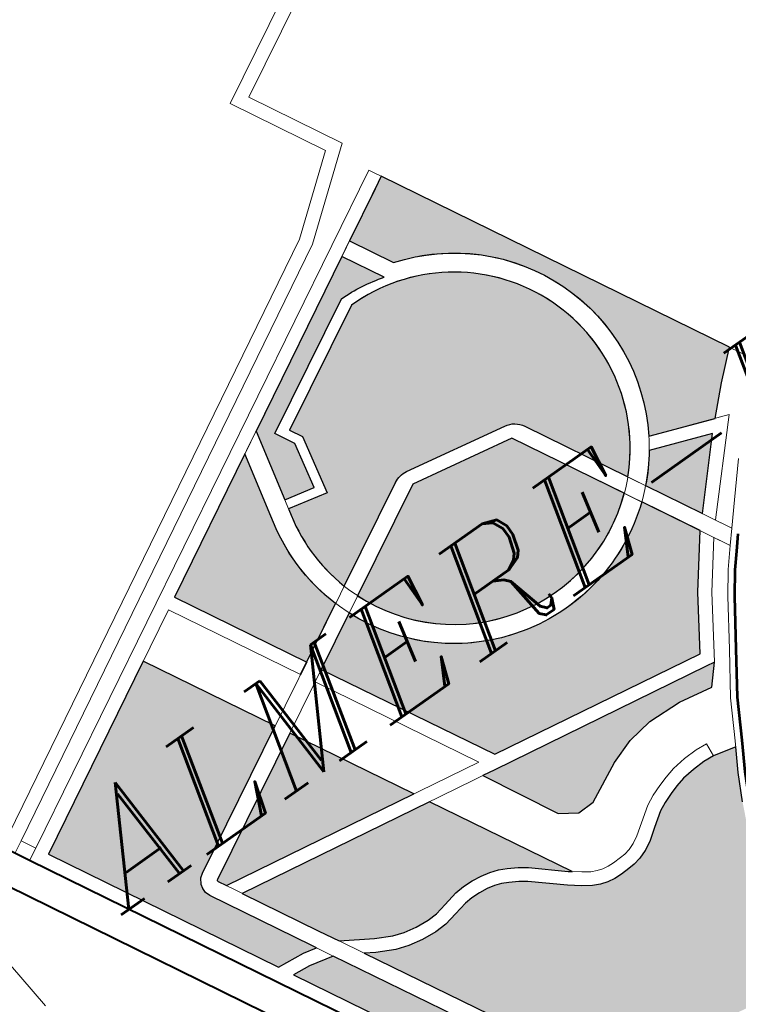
# Model space of a CAD drawing. Header units: metres. Extents: x 149090 to 149776, y 485756 to 486362.
# Tile 22 of 93: x 149567 to 149575, y 486274 to 486284. Entities that reach past the tile are written whole.
import ezdxf

# ---------------------------------------------------------------- set-up
doc = ezdxf.new("R2010")
doc.units = ezdxf.units.M
doc.header["$MEASUREMENT"] = 0
for name, color, linetype, lineweight in [('WVB-pen-brm-dik 018', 6, 'Continuous', 13), ('WVB-pen-brm-dik 050', 6, 'Continuous', 53), ('WVB-pen-dik 035', 1, 'Continuous', 40), ('WVB-raster-20%', 254, 'Continuous', 30), ('WVB-raster-60%', 253, 'Continuous', 30), ('WVB-tekst-dik 035', 1, 'Continuous', 40)]:
    doc.layers.add(name, color=color, linetype=linetype, lineweight=lineweight)
doc.styles.add('1 200   cursief   0.18', font='ITALICS.shx', dxfattribs={"height": 0.36})

# ---------------------------------------------------------------- blocks, each defined once
blk = doc.blocks.new('INZET')
at = {"layer": 'WVB-raster-20%', "ltscale": 0.5, "extrusion": (0, 0, -1)}
for points in [[(0.1370055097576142, -0.08241551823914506, 0.4902527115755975), (0.1346626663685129, -0.08863883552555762), (0.133273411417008, -0.08915103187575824), (0.1327250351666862, -0.08860507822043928), (0.1321392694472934, -0.08807743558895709), (0.1361478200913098, -0.08074180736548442), (0.1364110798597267, -0.08088566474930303), (0.1375102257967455, -0.0814862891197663)], [(0.1383700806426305, -0.08240409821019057, 0.06831519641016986), (0.1373495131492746, -0.08255848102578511), (0.1378353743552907, -0.0816639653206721), (0.1415156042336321, -0.08367501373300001), (0.1418637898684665, -0.08524101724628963), (0.1411945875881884, -0.08538980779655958), (0.1409869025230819, -0.08437277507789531), (0.1412164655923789, -0.08395012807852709)], [(0.1396994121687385, -0.08630867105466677, 0.1709633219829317), (0.1393713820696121, -0.08625609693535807), (0.1370745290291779, -0.08667341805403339, 0.2265322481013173), (0.1367251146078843, -0.08692566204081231), (0.1355395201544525, -0.08909600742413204, -0.6680157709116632), (0.1382743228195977, -0.08263996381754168), (0.1409156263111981, -0.08407460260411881), (0.1407691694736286, -0.08434424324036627), (0.1410340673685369, -0.08564144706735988), (0.1419095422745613, -0.0854467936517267), (0.1419126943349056, -0.08546097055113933, -0.136670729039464), (0.1418879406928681, -0.0874973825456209)], [(0.1422567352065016, -0.08769769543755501, 0.1420658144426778), (0.1423100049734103, -0.0853554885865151), (0.14199455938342, -0.08393673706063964), (0.1450147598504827, -0.08558711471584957), (0.1434926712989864, -0.0883676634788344), (0.1437557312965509, -0.08851188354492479)], [(0.1356039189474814, -0.0897082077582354, 0.5018418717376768), (0.1421363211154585, -0.08803058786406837), (0.1433293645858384, -0.08867859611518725), (0.1413276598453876, -0.09232710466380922), (0.1364631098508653, -0.09310795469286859), (0.1357364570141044, -0.09199255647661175), (0.134931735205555, -0.09093869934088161)], [(0.1348338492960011, -0.08889546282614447, 0.04544727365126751), (0.135334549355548, -0.0894712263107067), (0.1346818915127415, -0.09066597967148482), (0.1335077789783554, -0.08938436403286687)]]:
    blk.add_hatch(color=256, dxfattribs=at).paths.add_polyline_path(points)
at = {"layer": 'WVB-raster-20%', "ltscale": 0.5}
for points in [[(-0.1468692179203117, -0.09352244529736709), (-0.1471657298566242, -0.09345424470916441), (-0.1477811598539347, -0.09339056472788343), (-0.1504275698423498, -0.08854493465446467), (-0.1463626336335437, -0.08632365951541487), (-0.1448418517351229, -0.08910181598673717), (-0.1479482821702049, -0.09078909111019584), (-0.1480337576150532, -0.09085014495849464), (-0.1481157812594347, -0.09097318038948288), (-0.1481315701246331, -0.09106791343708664), (-0.1481315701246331, -0.09116865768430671), (-0.148095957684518, -0.09127549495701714), (-0.1469238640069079, -0.09342312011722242)], [(-0.1417727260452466, -0.08783309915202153, 0.5117137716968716), (-0.135804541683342, -0.08934095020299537), (-0.1358067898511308, -0.08933683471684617), (-0.1370974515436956, -0.08697416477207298), (-0.1394158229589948, -0.08655293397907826)], [(-0.1432447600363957, -0.0920193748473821), (-0.1476797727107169, -0.09130747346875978), (-0.1477737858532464, -0.09113521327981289), (-0.147781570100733, -0.09111186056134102), (-0.147781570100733, -0.09110283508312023), (-0.1477781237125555, -0.09109766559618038), (-0.1477623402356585, -0.0910863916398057), (-0.1446737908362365, -0.08940882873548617)], [(-0.1414210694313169, -0.09535088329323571), (-0.1414851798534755, -0.09530172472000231), (-0.1421401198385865, -0.09474087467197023), (-0.1423215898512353, -0.0946138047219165), (-0.1425264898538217, -0.0944935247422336), (-0.1426962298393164, -0.09440602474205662), (-0.1428814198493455, -0.09434429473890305), (-0.1430750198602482, -0.09430280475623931), (-0.1432923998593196, -0.09427562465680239), (-0.1435171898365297, -0.09426644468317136), (-0.1437321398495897, -0.0942851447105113), (-0.1440607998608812, -0.09435526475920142), (-0.1443314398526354, -0.09441210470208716), (-0.1445561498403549, -0.09441985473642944), (-0.1448554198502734, -0.09439153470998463), (-0.1451364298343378, -0.09433933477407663), (-0.1453748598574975, -0.09425732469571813), (-0.1457314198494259, -0.09407696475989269), (-0.1463828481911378, -0.09368038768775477), (-0.1466169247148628, -0.09325492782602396), (-0.1474980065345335, -0.09164052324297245), (-0.1430624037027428, -0.09235250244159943)], [(-0.1405722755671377, -0.09440333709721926), (-0.14094152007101, -0.0941579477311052), (-0.1417986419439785, -0.09255535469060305), (-0.1415200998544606, -0.0926000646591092), (-0.1365106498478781, -0.09340415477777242), (-0.1363181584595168, -0.09343505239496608), (-0.1366683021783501, -0.09384368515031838), (-0.1374257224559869, -0.09370420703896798), (-0.1381897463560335, -0.09367324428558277), (-0.1387691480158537, -0.09376497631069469), (-0.1393192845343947, -0.09395885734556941), (-0.1401860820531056, -0.09439031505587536)], [(-0.143631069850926, -0.1009894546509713), (-0.1476065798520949, -0.09371022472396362), (-0.1472149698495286, -0.09375074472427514), (-0.1466753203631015, -0.09387487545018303), (-0.1446238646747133, -0.09760362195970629), (-0.1430021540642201, -0.1005791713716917), (-0.1429252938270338, -0.100707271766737), (-0.1429981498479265, -0.1007287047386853), (-0.1434218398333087, -0.1008956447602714)], [(-0.1391638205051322, -0.1005289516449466), (-0.1396445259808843, -0.1004982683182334), (-0.1398181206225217, -0.1004918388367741), (-0.1396982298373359, -0.09999186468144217), (-0.14021827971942, -0.09989433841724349), (-0.1404769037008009, -0.09990609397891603), (-0.1408426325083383, -0.09992271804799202), (-0.1408093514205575, -0.100222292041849), (-0.1411326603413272, -0.1002516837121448), (-0.1412112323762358, -0.1002626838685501), (-0.1412469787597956, -0.09996476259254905), (-0.1415524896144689, -0.1000075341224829), (-0.1418640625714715, -0.1000554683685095), (-0.142177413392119, -0.1001072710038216), (-0.1428028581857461, -0.1002134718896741), (-0.1443168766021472, -0.09743551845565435), (-0.1460923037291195, -0.09420848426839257), (-0.1458773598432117, -0.09433934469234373), (-0.1454918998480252, -0.094534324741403), (-0.1452130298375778, -0.09463023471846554), (-0.1448970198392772, -0.09468893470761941), (-0.1445651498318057, -0.09472033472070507), (-0.1442951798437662, -0.09471102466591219), (-0.1439986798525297, -0.09464876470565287), (-0.1436876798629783, -0.09458240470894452), (-0.1435102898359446, -0.09456698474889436), (-0.143317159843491, -0.09457486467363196), (-0.1431251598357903, -0.09459886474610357), (-0.1429605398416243, -0.09463415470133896), (-0.1428130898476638, -0.09468330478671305), (-0.1426712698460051, -0.0947564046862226), (-0.1424838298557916, -0.09486644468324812), (-0.1423241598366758, -0.09497823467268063), (-0.1416741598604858, -0.09553486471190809), (-0.1414304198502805, -0.09572175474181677), (-0.1412370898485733, -0.09585066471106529), (-0.141078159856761, -0.09592292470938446), (-0.1409194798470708, -0.09597581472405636), (-0.1407527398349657, -0.09600526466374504), (-0.1405844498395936, -0.09600993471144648), (-0.140381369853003, -0.09600551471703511), (-0.1402364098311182, -0.09599615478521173), (-0.1400605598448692, -0.09596196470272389), (-0.1398724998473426, -0.09588961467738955), (-0.139679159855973, -0.09578347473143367), (-0.1394211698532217, -0.09559979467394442), (-0.1391103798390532, -0.09538427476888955), (-0.138926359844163, -0.09529029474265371), (-0.1387113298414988, -0.09520913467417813), (-0.1385109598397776, -0.09514369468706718), (-0.1382998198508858, -0.09509190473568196), (-0.1380150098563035, -0.09505996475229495), (-0.1377314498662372, -0.09505186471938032), (-0.1374970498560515, -0.09507242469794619), (-0.1369891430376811, -0.09518841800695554), (-0.1372665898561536, -0.0956721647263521), (-0.13755407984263, -0.0962415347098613), (-0.1379266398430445, -0.09708012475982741), (-0.1382694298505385, -0.09785723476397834), (-0.1384918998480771, -0.09844294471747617), (-0.1388227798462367, -0.09940163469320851), (-0.1390738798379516, -0.1001786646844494)]]:
    blk.add_hatch(color=256, dxfattribs=at).paths.add_polyline_path(points)
at = {"layer": 'WVB-pen-brm-dik 018', "ltscale": 0.5}
for p, q in [((-0.1379040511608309, -0.07758444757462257), (-0.1336387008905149, -0.07526769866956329)), ((-0.1374972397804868, -0.07770488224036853), (-0.1336486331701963, -0.07561449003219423)), ((-0.1379040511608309, -0.07758444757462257), (-0.1368095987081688, -0.07959943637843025)), ((-0.1374972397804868, -0.07770488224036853), (-0.1364256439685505, -0.07967778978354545)), ((-0.1368095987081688, -0.07959943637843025), (-0.13836687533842, -0.0808347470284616)), ((-0.1364256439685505, -0.07967778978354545), (-0.1382002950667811, -0.08108553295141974)), ((-0.13836687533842, -0.0808347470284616), (-0.1508854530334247, -0.08770654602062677)), ((-0.1382002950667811, -0.08108553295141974), (-0.1507416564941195, -0.08796983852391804)), ((-0.1370055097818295, -0.08241551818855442), (-0.1375102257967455, -0.0814862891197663)), ((-0.1373495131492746, -0.08255848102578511), (-0.137835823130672, -0.08166313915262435)), ((-0.1383700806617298, -0.08240409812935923), (-0.1412164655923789, -0.08395012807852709)), ((-0.1382743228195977, -0.08263996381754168), (-0.1409156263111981, -0.08407460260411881)), ((-0.1419126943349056, -0.08546097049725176), (-0.1415156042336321, -0.08367501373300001)), ((-0.1423100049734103, -0.0853554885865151), (-0.14199455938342, -0.08393673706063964)), ((-0.1412164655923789, -0.08395012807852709), (-0.1409869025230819, -0.08437277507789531)), ((-0.1409156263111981, -0.08407460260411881), (-0.1407691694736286, -0.08434424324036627)), ((-0.1409869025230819, -0.08437277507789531), (-0.1411945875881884, -0.08538980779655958)), ((-0.1407691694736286, -0.08434424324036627), (-0.1410340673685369, -0.08564144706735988)), ((-0.1411945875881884, -0.08538980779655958), (-0.1418637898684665, -0.08524101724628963)), ((-0.1410340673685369, -0.08564144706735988), (-0.1419095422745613, -0.0854467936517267)), ((-0.1393713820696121, -0.08625609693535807), (-0.1370745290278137, -0.08667341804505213)), ((-0.1394158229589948, -0.08655293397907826), (-0.1370974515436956, -0.08697416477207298)), ((-0.1507416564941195, -0.08796983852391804), (-0.1510040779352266, -0.08811388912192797)), ((-0.1327250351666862, -0.08860507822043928), (-0.1321392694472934, -0.08807743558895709)), ((-0.1329846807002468, -0.08925748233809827), (-0.1346626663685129, -0.08863883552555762)), ((-0.133273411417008, -0.08915103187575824), (-0.1327250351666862, -0.08860507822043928)), ((-0.1335077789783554, -0.08938436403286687), (-0.1348338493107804, -0.08889546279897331)), ((-0.134529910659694, -0.09094419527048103), (-0.1329846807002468, -0.08925748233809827)), ((-0.1346818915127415, -0.09066597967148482), (-0.1335077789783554, -0.08938436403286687)), ((-0.1357364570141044, -0.09199255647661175), (-0.134931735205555, -0.09093869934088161)), ((-0.1354912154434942, -0.09216571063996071), (-0.134774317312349, -0.09122686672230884)), ((-0.1364631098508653, -0.09310795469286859), (-0.1357364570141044, -0.09199255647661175)), ((-0.1363181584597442, -0.09343505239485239), (-0.1354912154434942, -0.09216571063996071)), ((-0.14094152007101, -0.0941579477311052), (-0.1417986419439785, -0.09255535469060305)), ((-0.1363181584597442, -0.09343505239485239), (-0.1366683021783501, -0.09384368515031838)), ((-0.1381897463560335, -0.09367324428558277), (-0.1387691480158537, -0.09376497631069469)), ((-0.1374257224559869, -0.09370420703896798), (-0.1381897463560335, -0.09367324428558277)), ((-0.1366683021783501, -0.09384368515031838), (-0.1374257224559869, -0.09370420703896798)), ((-0.1393192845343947, -0.09395885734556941), (-0.1401860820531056, -0.09439031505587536)), ((-0.1387691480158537, -0.09376497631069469), (-0.1393192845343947, -0.09395885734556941)), ((-0.1405722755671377, -0.09440333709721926), (-0.14094152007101, -0.0941579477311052)), ((-0.1401860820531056, -0.09439031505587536), (-0.1405722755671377, -0.09440333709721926)), ((-0.1374970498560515, -0.09507242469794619), (-0.1369891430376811, -0.09518841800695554))]:
    blk.add_line(p, q, dxfattribs=at)
at = {"layer": 'WVB-pen-brm-dik 018'}
for p, q in [((-0.1505713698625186, -0.08828163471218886), (-0.1362916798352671, -0.08047854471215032)), ((-0.1362916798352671, -0.08047854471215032), (-0.1505713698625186, -0.08828163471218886)), ((-0.1362916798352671, -0.08047854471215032), (-0.131977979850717, -0.08837259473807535)), ((-0.131977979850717, -0.08837259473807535), (-0.1362916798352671, -0.08047854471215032)), ((-0.1450147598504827, -0.08558711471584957), (-0.1361478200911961, -0.08074180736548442)), ((-0.136411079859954, -0.08088566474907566), (-0.1450147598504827, -0.08558711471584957)), ((-0.1450147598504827, -0.08558711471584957), (-0.1434926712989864, -0.0883676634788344)), ((-0.1434926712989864, -0.0883676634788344), (-0.1450147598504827, -0.08558711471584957)), ((-0.1452780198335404, -0.08573097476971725), (-0.1504275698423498, -0.08854493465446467)), ((-0.1504275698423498, -0.08854493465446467), (-0.1452780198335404, -0.08573097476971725)), ((-0.1452780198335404, -0.08573097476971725), (-0.1437557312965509, -0.08851188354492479)), ((-0.1479482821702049, -0.09078909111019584), (-0.1396994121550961, -0.08630867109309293)), ((-0.1463626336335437, -0.08632365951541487), (-0.1448418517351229, -0.08910181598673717)), ((-0.1394158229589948, -0.08655293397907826), (-0.1477623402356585, -0.0910863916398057)), ((-0.1343421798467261, -0.09128785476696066), (-0.1367251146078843, -0.08692566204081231)), ((-0.1370974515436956, -0.08697416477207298), (-0.1345846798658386, -0.09157401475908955)), ((-0.1513911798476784, -0.0874064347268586), (-0.1508355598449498, -0.08842379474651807)), ((-0.1473450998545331, -0.09627525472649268), (-0.1520400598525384, -0.08767869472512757)), ((-0.1507416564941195, -0.08796983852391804), (-0.1505713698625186, -0.08828163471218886)), ((-0.1505713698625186, -0.08828163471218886), (-0.1507416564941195, -0.08796983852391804)), ((-0.1508355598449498, -0.08842379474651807), (-0.1505713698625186, -0.08828163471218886)), ((-0.1505713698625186, -0.08828163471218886), (-0.1508355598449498, -0.08842379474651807)), ((-0.1508355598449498, -0.08842379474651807), (-0.1431547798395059, -0.1024874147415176)), ((-0.1434926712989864, -0.0883676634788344), (-0.1437557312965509, -0.08851188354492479)), ((-0.1437557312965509, -0.08851188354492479), (-0.1434926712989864, -0.0883676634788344)), ((-0.1504275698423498, -0.08854493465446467), (-0.1477811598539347, -0.09339056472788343)), ((-0.1477811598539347, -0.09339056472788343), (-0.1504275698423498, -0.08854493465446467)), ((-0.1435929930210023, -0.08882178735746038), (-0.1417029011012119, -0.09226687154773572)), ((-0.1417029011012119, -0.09226687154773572), (-0.1435929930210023, -0.08882178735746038)), ((-0.1435923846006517, -0.08882289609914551), (-0.1435929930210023, -0.08882178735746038)), ((-0.1435923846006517, -0.08882289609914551), (-0.1433293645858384, -0.08867859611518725)), ((-0.1433293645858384, -0.08867859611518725), (-0.1435923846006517, -0.08882289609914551)), ((-0.1413276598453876, -0.09232710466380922), (-0.1433293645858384, -0.08867859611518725)), ((-0.1433293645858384, -0.08867859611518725), (-0.1413276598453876, -0.09232710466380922)), ((-0.1355267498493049, -0.08911938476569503), (-0.1343421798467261, -0.09128785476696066)), ((-0.1523591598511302, -0.09118220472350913), (-0.1525323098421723, -0.0894159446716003)), ((-0.1525323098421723, -0.0894159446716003), (-0.1523591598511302, -0.09118220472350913)), ((-0.1446737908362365, -0.08940882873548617), (-0.1432447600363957, -0.0920193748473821)), ((-0.1345846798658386, -0.09157401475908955), (-0.1358067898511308, -0.08933683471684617)), ((-0.1339500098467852, -0.09082503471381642), (-0.1333665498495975, -0.09014794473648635)), ((-0.1481315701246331, -0.09106791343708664), (-0.1481157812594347, -0.09097318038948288)), ((-0.1481157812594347, -0.09097318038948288), (-0.1480337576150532, -0.09085014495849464)), ((-0.1480337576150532, -0.09085014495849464), (-0.1479482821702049, -0.09078909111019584)), ((-0.1343421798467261, -0.09128785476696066), (-0.1339500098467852, -0.09082503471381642)), ((-0.1481315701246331, -0.09116865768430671), (-0.1481315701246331, -0.09106791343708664)), ((-0.148095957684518, -0.09127549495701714), (-0.1481315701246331, -0.09116865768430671)), ((-0.1477781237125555, -0.09109766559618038), (-0.147781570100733, -0.09110283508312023)), ((-0.147781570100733, -0.09110283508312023), (-0.147781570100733, -0.09111186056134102)), ((-0.147781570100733, -0.09111186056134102), (-0.1477737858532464, -0.09113521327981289)), ((-0.1477623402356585, -0.0910863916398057), (-0.1477781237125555, -0.09109766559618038)), ((-0.1477737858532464, -0.09113521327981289), (-0.1466169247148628, -0.09325492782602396)), ((-0.1469238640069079, -0.09342312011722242), (-0.148095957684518, -0.09127549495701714)), ((-0.1417029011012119, -0.09226687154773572), (-0.1476797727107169, -0.09130747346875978)), ((-0.1345846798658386, -0.09157401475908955), (-0.1343421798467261, -0.09128785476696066)), ((-0.1349209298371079, -0.09197083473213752), (-0.1345846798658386, -0.09157401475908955)), ((-0.1474980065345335, -0.09164052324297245), (-0.1365106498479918, -0.09340415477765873)), ((-0.1352613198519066, -0.09244580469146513), (-0.1349209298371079, -0.09197083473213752)), ((-0.1430624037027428, -0.09235250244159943), (-0.1414151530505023, -0.09536169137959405)), ((-0.1364631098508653, -0.09310795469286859), (-0.1413276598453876, -0.09232710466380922)), ((-0.1413276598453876, -0.09232710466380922), (-0.1364631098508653, -0.09310795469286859)), ((-0.1358887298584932, -0.09338732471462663), (-0.1352613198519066, -0.09244580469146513)), ((-0.1363181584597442, -0.09343505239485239), (-0.1415200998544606, -0.0926000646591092)), ((-0.1466169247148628, -0.09325492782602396), (-0.1463828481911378, -0.09368038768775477)), ((-0.1477811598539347, -0.09339056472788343), (-0.1471657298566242, -0.09345424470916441)), ((-0.1471657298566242, -0.09345424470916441), (-0.1477811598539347, -0.09339056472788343)), ((-0.1471657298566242, -0.09345424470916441), (-0.1468692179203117, -0.09352244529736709)), ((-0.1468692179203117, -0.09352244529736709), (-0.1471657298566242, -0.09345424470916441)), ((-0.1468692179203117, -0.09352244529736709), (-0.1469238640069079, -0.09342312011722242)), ((-0.1466753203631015, -0.09387487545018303), (-0.1468692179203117, -0.09352244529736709)), ((-0.1364700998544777, -0.09425978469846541), (-0.1358887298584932, -0.09338732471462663)), ((-0.143631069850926, -0.1009894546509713), (-0.1476065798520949, -0.09371022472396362)), ((-0.1476065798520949, -0.09371022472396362), (-0.1472149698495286, -0.09375074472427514)), ((-0.1472149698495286, -0.09375074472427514), (-0.1476065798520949, -0.09371022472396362)), ((-0.1476065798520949, -0.09371022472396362), (-0.143631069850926, -0.1009894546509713)), ((-0.1463828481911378, -0.09368038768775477), (-0.1457314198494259, -0.09407696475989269)), ((-0.1457314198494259, -0.09407696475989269), (-0.1463828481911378, -0.09368038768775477)), ((-0.1463828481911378, -0.09368038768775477), (-0.1460923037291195, -0.09420848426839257)), ((-0.1472149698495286, -0.09375074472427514), (-0.1466753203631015, -0.09387487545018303)), ((-0.1466753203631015, -0.09387487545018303), (-0.1472149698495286, -0.09375074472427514)), ((-0.1446238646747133, -0.09760362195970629), (-0.1466753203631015, -0.09387487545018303)), ((-0.1457314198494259, -0.09407696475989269), (-0.1453748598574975, -0.09425732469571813)), ((-0.1453748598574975, -0.09425732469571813), (-0.1457314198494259, -0.09407696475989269)), ((-0.1458773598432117, -0.09433934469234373), (-0.1460923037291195, -0.09420848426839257)), ((-0.1460923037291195, -0.09420848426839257), (-0.1443168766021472, -0.09743551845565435)), ((-0.1460923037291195, -0.09420848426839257), (-0.1458773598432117, -0.09433934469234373)), ((-0.1454918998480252, -0.094534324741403), (-0.1458773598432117, -0.09433934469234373)), ((-0.1458773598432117, -0.09433934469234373), (-0.1454918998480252, -0.094534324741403)), ((-0.1453748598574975, -0.09425732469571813), (-0.1451364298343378, -0.09433933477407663)), ((-0.1451364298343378, -0.09433933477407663), (-0.1453748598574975, -0.09425732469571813)), ((-0.1451364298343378, -0.09433933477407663), (-0.1448554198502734, -0.09439153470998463)), ((-0.1448554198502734, -0.09439153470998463), (-0.1451364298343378, -0.09433933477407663)), ((-0.1443314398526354, -0.09441210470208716), (-0.1440607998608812, -0.09435526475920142)), ((-0.1440607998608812, -0.09435526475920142), (-0.1443314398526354, -0.09441210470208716)), ((-0.1440607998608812, -0.09435526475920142), (-0.1437321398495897, -0.0942851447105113)), ((-0.1437321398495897, -0.0942851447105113), (-0.1440607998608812, -0.09435526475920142)), ((-0.1437321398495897, -0.0942851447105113), (-0.1435171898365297, -0.09426644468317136)), ((-0.1435171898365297, -0.09426644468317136), (-0.1437321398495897, -0.0942851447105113)), ((-0.1435171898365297, -0.09426644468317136), (-0.1432923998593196, -0.09427562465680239)), ((-0.1432923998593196, -0.09427562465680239), (-0.1435171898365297, -0.09426644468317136)), ((-0.1432923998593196, -0.09427562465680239), (-0.1430750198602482, -0.09430280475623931)), ((-0.1430750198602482, -0.09430280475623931), (-0.1432923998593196, -0.09427562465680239)), ((-0.1430750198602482, -0.09430280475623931), (-0.1428814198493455, -0.09434429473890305)), ((-0.1428814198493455, -0.09434429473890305), (-0.1430750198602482, -0.09430280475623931)), ((-0.1428814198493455, -0.09434429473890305), (-0.1426962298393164, -0.09440602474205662)), ((-0.1426962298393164, -0.09440602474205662), (-0.1428814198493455, -0.09434429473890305)), ((-0.1369246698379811, -0.09507600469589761), (-0.1364700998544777, -0.09425978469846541)), ((-0.1452130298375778, -0.09463023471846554), (-0.1454918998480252, -0.094534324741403)), ((-0.1454918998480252, -0.094534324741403), (-0.1452130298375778, -0.09463023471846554)), ((-0.1448554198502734, -0.09439153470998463), (-0.1445561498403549, -0.09441985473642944)), ((-0.1445561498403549, -0.09441985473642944), (-0.1448554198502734, -0.09439153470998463)), ((-0.1445561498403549, -0.09441985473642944), (-0.1443314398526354, -0.09441210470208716)), ((-0.1443314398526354, -0.09441210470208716), (-0.1445561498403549, -0.09441985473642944)), ((-0.1436876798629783, -0.09458240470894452), (-0.1439986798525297, -0.09464876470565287)), ((-0.1439986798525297, -0.09464876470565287), (-0.1436876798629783, -0.09458240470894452)), ((-0.1435102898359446, -0.09456698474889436), (-0.1436876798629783, -0.09458240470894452)), ((-0.1436876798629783, -0.09458240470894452), (-0.1435102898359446, -0.09456698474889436)), ((-0.143317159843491, -0.09457486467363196), (-0.1435102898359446, -0.09456698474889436)), ((-0.1435102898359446, -0.09456698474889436), (-0.143317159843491, -0.09457486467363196)), ((-0.1431251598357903, -0.09459886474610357), (-0.143317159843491, -0.09457486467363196)), ((-0.143317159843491, -0.09457486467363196), (-0.1431251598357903, -0.09459886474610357)), ((-0.1426962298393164, -0.09440602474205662), (-0.1425264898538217, -0.0944935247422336)), ((-0.1425264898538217, -0.0944935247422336), (-0.1426962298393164, -0.09440602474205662)), ((-0.1425264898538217, -0.0944935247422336), (-0.1423215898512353, -0.0946138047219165)), ((-0.1423215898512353, -0.0946138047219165), (-0.1425264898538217, -0.0944935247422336)), ((-0.1448970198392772, -0.09468893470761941), (-0.1452130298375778, -0.09463023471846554)), ((-0.1452130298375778, -0.09463023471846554), (-0.1448970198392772, -0.09468893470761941)), ((-0.1445651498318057, -0.09472033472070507), (-0.1448970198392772, -0.09468893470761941)), ((-0.1448970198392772, -0.09468893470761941), (-0.1445651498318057, -0.09472033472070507)), ((-0.1442951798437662, -0.09471102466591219), (-0.1445651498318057, -0.09472033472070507)), ((-0.1445651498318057, -0.09472033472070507), (-0.1442951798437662, -0.09471102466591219)), ((-0.1439986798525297, -0.09464876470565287), (-0.1442951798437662, -0.09471102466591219)), ((-0.1442951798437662, -0.09471102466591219), (-0.1439986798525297, -0.09464876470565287)), ((-0.1429605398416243, -0.09463415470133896), (-0.1431251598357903, -0.09459886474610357)), ((-0.1431251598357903, -0.09459886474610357), (-0.1429605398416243, -0.09463415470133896)), ((-0.1428130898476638, -0.09468330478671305), (-0.1429605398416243, -0.09463415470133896)), ((-0.1429605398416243, -0.09463415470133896), (-0.1428130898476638, -0.09468330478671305)), ((-0.1426712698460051, -0.0947564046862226), (-0.1428130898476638, -0.09468330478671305)), ((-0.1428130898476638, -0.09468330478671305), (-0.1426712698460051, -0.0947564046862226)), ((-0.1424838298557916, -0.09486644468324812), (-0.1426712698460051, -0.0947564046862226)), ((-0.1426712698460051, -0.0947564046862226), (-0.1424838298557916, -0.09486644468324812)), ((-0.1423215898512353, -0.0946138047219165), (-0.1421401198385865, -0.09474087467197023)), ((-0.1421401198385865, -0.09474087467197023), (-0.1423215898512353, -0.0946138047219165)), ((-0.1421401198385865, -0.09474087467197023), (-0.1414851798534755, -0.09530172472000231)), ((-0.1414851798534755, -0.09530172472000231), (-0.1421401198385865, -0.09474087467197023)), ((-0.1385933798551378, -0.09485501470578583), (-0.138352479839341, -0.09479592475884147)), ((-0.138352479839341, -0.09479592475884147), (-0.1385933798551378, -0.09485501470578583)), ((-0.138352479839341, -0.09479592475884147), (-0.1380360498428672, -0.09476044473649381)), ((-0.1380360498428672, -0.09476044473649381), (-0.138352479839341, -0.09479592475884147)), ((-0.1380360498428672, -0.09476044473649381), (-0.1377225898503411, -0.09475148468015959)), ((-0.1377225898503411, -0.09475148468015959), (-0.1380360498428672, -0.09476044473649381)), ((-0.1377225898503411, -0.09475148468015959), (-0.1374708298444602, -0.09477356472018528)), ((-0.1374708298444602, -0.09477356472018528), (-0.1377225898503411, -0.09475148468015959)), ((-0.1374708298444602, -0.09477356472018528), (-0.1374970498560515, -0.09507242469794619)), ((-0.1374970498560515, -0.09507242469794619), (-0.1374708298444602, -0.09477356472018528)), ((-0.1423241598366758, -0.09497823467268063), (-0.1424838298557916, -0.09486644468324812)), ((-0.1424838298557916, -0.09486644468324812), (-0.1423241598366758, -0.09497823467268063)), ((-0.1416741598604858, -0.09553486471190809), (-0.1423241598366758, -0.09497823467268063)), ((-0.1423241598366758, -0.09497823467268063), (-0.1416741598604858, -0.09553486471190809)), ((-0.139264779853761, -0.09512627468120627), (-0.1390479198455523, -0.09501551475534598)), ((-0.1390479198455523, -0.09501551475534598), (-0.139264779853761, -0.09512627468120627)), ((-0.1390479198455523, -0.09501551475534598), (-0.1388109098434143, -0.09492607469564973)), ((-0.1388109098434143, -0.09492607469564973), (-0.1390479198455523, -0.09501551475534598)), ((-0.1388109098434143, -0.09492607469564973), (-0.1385933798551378, -0.09485501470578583)), ((-0.1385933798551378, -0.09485501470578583), (-0.1388109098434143, -0.09492607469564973)), ((-0.1395936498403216, -0.09535433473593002), (-0.139264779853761, -0.09512627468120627)), ((-0.139264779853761, -0.09512627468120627), (-0.1395936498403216, -0.09535433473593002)), ((-0.1387113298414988, -0.09520913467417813), (-0.138926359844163, -0.09529029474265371)), ((-0.138926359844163, -0.09529029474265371), (-0.1387113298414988, -0.09520913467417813)), ((-0.1385109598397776, -0.09514369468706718), (-0.1387113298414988, -0.09520913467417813)), ((-0.1387113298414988, -0.09520913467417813), (-0.1385109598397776, -0.09514369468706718)), ((-0.1382998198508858, -0.09509190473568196), (-0.1385109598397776, -0.09514369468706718)), ((-0.1385109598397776, -0.09514369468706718), (-0.1382998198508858, -0.09509190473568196)), ((-0.1380150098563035, -0.09505996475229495), (-0.1382998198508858, -0.09509190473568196)), ((-0.1382998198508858, -0.09509190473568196), (-0.1380150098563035, -0.09505996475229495)), ((-0.1377314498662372, -0.09505186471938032), (-0.1380150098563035, -0.09505996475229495)), ((-0.1380150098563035, -0.09505996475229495), (-0.1377314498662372, -0.09505186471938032)), ((-0.1374970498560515, -0.09507242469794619), (-0.1377314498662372, -0.09505186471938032)), ((-0.1377314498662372, -0.09505186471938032), (-0.1374970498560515, -0.09507242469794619)), ((-0.1372665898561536, -0.0956721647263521), (-0.1369246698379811, -0.09507600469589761)), ((-0.1414851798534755, -0.09530172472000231), (-0.141255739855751, -0.09547765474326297)), ((-0.141255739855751, -0.09547765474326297), (-0.1414851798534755, -0.09530172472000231)), ((-0.1398388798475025, -0.09552893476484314), (-0.1395936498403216, -0.09535433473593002)), ((-0.1395936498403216, -0.09535433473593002), (-0.1398388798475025, -0.09552893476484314)), ((-0.1391103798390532, -0.09538427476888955), (-0.1394211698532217, -0.09559979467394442)), ((-0.1394211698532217, -0.09559979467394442), (-0.1391103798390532, -0.09538427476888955)), ((-0.138926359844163, -0.09529029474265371), (-0.1391103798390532, -0.09538427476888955)), ((-0.1391103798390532, -0.09538427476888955), (-0.138926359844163, -0.09529029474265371)), ((-0.1414304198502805, -0.09572175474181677), (-0.1416741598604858, -0.09553486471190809)), ((-0.1416741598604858, -0.09553486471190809), (-0.1414304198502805, -0.09572175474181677)), ((-0.141255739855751, -0.09547765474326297), (-0.1410908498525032, -0.0955876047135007)), ((-0.1410908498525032, -0.0955876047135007), (-0.141255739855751, -0.09547765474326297)), ((-0.1410908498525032, -0.0955876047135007), (-0.1409683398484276, -0.09564330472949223)), ((-0.1409683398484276, -0.09564330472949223), (-0.1410908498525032, -0.0955876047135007)), ((-0.1409683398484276, -0.09564330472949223), (-0.1408455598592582, -0.0956842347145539)), ((-0.1408455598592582, -0.0956842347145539), (-0.1409683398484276, -0.09564330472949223)), ((-0.1401436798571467, -0.0956725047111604), (-0.1399991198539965, -0.09561689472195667)), ((-0.1399991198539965, -0.09561689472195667), (-0.1401436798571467, -0.0956725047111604)), ((-0.1399991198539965, -0.09561689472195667), (-0.1398388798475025, -0.09552893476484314)), ((-0.1398388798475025, -0.09552893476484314), (-0.1399991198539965, -0.09561689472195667)), ((-0.1394211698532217, -0.09559979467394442), (-0.139679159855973, -0.09578347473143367)), ((-0.139679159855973, -0.09578347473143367), (-0.1394211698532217, -0.09559979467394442)), ((-0.1412370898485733, -0.09585066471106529), (-0.1414304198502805, -0.09572175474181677)), ((-0.1414304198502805, -0.09572175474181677), (-0.1412370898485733, -0.09585066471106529)), ((-0.141078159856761, -0.09592292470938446), (-0.1412370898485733, -0.09585066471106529)), ((-0.1412370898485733, -0.09585066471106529), (-0.141078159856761, -0.09592292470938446)), ((-0.1408455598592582, -0.0956842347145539), (-0.1407223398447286, -0.095705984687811)), ((-0.1407223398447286, -0.095705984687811), (-0.1408455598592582, -0.0956842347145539)), ((-0.1407223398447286, -0.095705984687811), (-0.1405835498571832, -0.09570983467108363)), ((-0.1405835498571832, -0.09570983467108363), (-0.1407223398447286, -0.095705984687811)), ((-0.1405835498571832, -0.09570983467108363), (-0.1403943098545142, -0.09570573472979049)), ((-0.1403943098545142, -0.09570573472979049), (-0.1405835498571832, -0.09570983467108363)), ((-0.1403943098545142, -0.09570573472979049), (-0.140274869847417, -0.0956980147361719)), ((-0.140274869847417, -0.0956980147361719), (-0.1403943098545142, -0.09570573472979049)), ((-0.140274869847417, -0.0956980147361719), (-0.1401436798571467, -0.0956725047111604)), ((-0.1401436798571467, -0.0956725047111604), (-0.140274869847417, -0.0956980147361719)), ((-0.139679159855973, -0.09578347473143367), (-0.1398724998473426, -0.09588961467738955)), ((-0.1398724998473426, -0.09588961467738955), (-0.139679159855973, -0.09578347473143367)), ((-0.13755407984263, -0.0962415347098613), (-0.1372665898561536, -0.0956721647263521)), ((-0.1409194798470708, -0.09597581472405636), (-0.141078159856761, -0.09592292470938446)), ((-0.141078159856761, -0.09592292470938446), (-0.1409194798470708, -0.09597581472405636)), ((-0.1407527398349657, -0.09600526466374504), (-0.1409194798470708, -0.09597581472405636)), ((-0.1409194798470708, -0.09597581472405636), (-0.1407527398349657, -0.09600526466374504)), ((-0.1405844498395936, -0.09600993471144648), (-0.1407527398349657, -0.09600526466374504)), ((-0.1407527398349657, -0.09600526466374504), (-0.1405844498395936, -0.09600993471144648)), ((-0.140381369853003, -0.09600551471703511), (-0.1405844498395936, -0.09600993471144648)), ((-0.1405844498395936, -0.09600993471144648), (-0.140381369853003, -0.09600551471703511)), ((-0.1402364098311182, -0.09599615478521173), (-0.140381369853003, -0.09600551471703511)), ((-0.140381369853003, -0.09600551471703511), (-0.1402364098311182, -0.09599615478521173)), ((-0.1400605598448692, -0.09596196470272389), (-0.1402364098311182, -0.09599615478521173)), ((-0.1402364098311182, -0.09599615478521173), (-0.1400605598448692, -0.09596196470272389)), ((-0.1398724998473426, -0.09588961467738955), (-0.1400605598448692, -0.09596196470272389)), ((-0.1400605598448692, -0.09596196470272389), (-0.1398724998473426, -0.09588961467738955))]:
    blk.add_line(p, q, dxfattribs=at)
at = {"layer": 'WVB-pen-brm-dik 018', "ltscale": 0.5}
for centre, radius, start, end in [((-0.1382448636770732, -0.08643474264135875), 0.004205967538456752, 165.1315473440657, 72.86251403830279), ((-0.1384221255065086, -0.08619863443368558), 0.003794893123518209, 73.58179409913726, 89.21419538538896), ((-0.1382448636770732, -0.08643474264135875), 0.003794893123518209, 165.1315473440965, 90.44478218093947)]:
    blk.add_arc(centre, radius, start, end, dxfattribs=at)
at = {"layer": 'WVB-pen-brm-dik 018', "ltscale": 0.5, "extrusion": (0, 0, -1)}
for centre, radius, start, end in [((0.1394607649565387, -0.08674804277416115), 0.0005, 61.49115478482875, 100.2978777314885), ((0.137163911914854, -0.0871653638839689), 0.0005000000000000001, 100.2978777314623, 151.3535460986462)]:
    blk.add_arc(centre, radius, start, end, dxfattribs=at)
at = {"layer": 'WVB-pen-brm-dik 018', "ltscale": 0.5}
blk.add_point((-0.1437557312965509, -0.08851188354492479), dxfattribs=at)
at = {"layer": 'WVB-pen-brm-dik 050'}
blk.add_line((-0.1345449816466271, -0.09175919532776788), (-0.1343024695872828, -0.09147302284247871), dxfattribs=at)
at = {"layer": 'WVB-pen-brm-dik 050', "flags": 128}
blk.add_lwpolyline([(-0.1390042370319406, -0.1005105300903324), (-0.1389297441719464, -0.1002204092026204), (-0.1386804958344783, -0.0994491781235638), (-0.1383508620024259, -0.09849405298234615), (-0.1381305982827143, -0.0979141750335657), (-0.1377894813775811, -0.09714084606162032), (-0.13741851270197, -0.09630582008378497), (-0.137134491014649, -0.09574333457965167), (-0.1367940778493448, -0.0951498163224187), (-0.1363419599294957, -0.09433798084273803), (-0.1357639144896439, -0.09347050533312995), (-0.1351379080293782, -0.09253109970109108), (-0.1348025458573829, -0.09206316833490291), (-0.1345449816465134, -0.09175919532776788)], dxfattribs=at)
at = {"layer": 'WVB-pen-dik 035', "flags": 128}
for points in [[(-0.1508355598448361, -0.08842379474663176), (-0.1513911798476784, -0.08740643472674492)], [(-0.1520400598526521, -0.08767869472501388), (-0.1473450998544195, -0.09627525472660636)], [(-0.1431547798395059, -0.1024874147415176), (-0.1508355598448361, -0.08842379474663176)]]:
    blk.add_lwpolyline(points, dxfattribs=at)
at = {"layer": 'WVB-raster-20%', "ltscale": 0.5, "flags": 128}
for points in [[(-0.1370055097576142, -0.08241551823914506, -0.4902527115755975), (-0.1346626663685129, -0.08863883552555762), (-0.133273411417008, -0.08915103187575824), (-0.1327250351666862, -0.08860507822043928), (-0.1321392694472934, -0.08807743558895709), (-0.1361478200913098, -0.08074180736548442), (-0.1364110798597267, -0.08088566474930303), (-0.1375102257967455, -0.0814862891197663)], [(-0.1383700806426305, -0.08240409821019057, -0.06831519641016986), (-0.1373495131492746, -0.08255848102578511), (-0.1378353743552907, -0.0816639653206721), (-0.1415156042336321, -0.08367501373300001), (-0.1418637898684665, -0.08524101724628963), (-0.1411945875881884, -0.08538980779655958), (-0.1409869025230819, -0.08437277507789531), (-0.1412164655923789, -0.08395012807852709)], [(-0.1396994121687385, -0.08630867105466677, -0.1709633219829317), (-0.1393713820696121, -0.08625609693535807), (-0.1370745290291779, -0.08667341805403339, -0.2265322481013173), (-0.1367251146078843, -0.08692566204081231), (-0.1355395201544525, -0.08909600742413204, 0.6680157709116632), (-0.1382743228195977, -0.08263996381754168), (-0.1409156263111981, -0.08407460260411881), (-0.1407691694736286, -0.08434424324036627), (-0.1410340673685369, -0.08564144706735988), (-0.1419095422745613, -0.0854467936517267), (-0.1419126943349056, -0.08546097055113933, 0.136670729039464), (-0.1418879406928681, -0.0874973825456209)], [(-0.1422567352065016, -0.08769769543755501, -0.1420658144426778), (-0.1423100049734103, -0.0853554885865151), (-0.14199455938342, -0.08393673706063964), (-0.1450147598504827, -0.08558711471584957), (-0.1434926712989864, -0.0883676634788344), (-0.1437557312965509, -0.08851188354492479)], [(-0.1417727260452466, -0.08783309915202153, 0.5117137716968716), (-0.135804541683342, -0.08934095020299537), (-0.1358067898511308, -0.08933683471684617), (-0.1370974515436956, -0.08697416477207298), (-0.1394158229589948, -0.08655293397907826)], [(-0.1356039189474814, -0.0897082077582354, -0.5018418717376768), (-0.1421363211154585, -0.08803058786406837), (-0.1433293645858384, -0.08867859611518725), (-0.1413276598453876, -0.09232710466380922), (-0.1364631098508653, -0.09310795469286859), (-0.1357364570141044, -0.09199255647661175), (-0.134931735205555, -0.09093869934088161)], [(-0.1348338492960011, -0.08889546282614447, -0.04544727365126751), (-0.135334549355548, -0.0894712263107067), (-0.1346818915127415, -0.09066597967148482), (-0.1335077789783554, -0.08938436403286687)]]:
    blk.add_lwpolyline(points, format="xyb", close=True, dxfattribs=at)
for points in [[(-0.1504275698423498, -0.08854493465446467), (-0.1477811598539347, -0.09339056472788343), (-0.1471657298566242, -0.09345424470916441), (-0.1468692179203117, -0.09352244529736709), (-0.1469238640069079, -0.09342312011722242), (-0.148095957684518, -0.09127549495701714), (-0.1481315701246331, -0.09116865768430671), (-0.1481315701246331, -0.09106791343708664), (-0.1481157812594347, -0.09097318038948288), (-0.1480337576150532, -0.09085014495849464), (-0.1479482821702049, -0.09078909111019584), (-0.1448418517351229, -0.08910181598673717), (-0.1463626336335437, -0.08632365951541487)], [(-0.1477623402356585, -0.0910863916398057), (-0.1477781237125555, -0.09109766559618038), (-0.147781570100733, -0.09110283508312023), (-0.147781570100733, -0.09111186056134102), (-0.1477737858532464, -0.09113521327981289), (-0.1476797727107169, -0.09130747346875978), (-0.1432447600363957, -0.0920193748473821), (-0.1446737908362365, -0.08940882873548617)], [(-0.1430624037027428, -0.09235250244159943), (-0.1474980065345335, -0.09164052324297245), (-0.1466169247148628, -0.09325492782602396), (-0.1463828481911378, -0.09368038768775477), (-0.1457314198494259, -0.09407696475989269), (-0.1453748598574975, -0.09425732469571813), (-0.1451364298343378, -0.09433933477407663), (-0.1448554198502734, -0.09439153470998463), (-0.1445561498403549, -0.09441985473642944), (-0.1443314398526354, -0.09441210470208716), (-0.1440607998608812, -0.09435526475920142), (-0.1437321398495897, -0.0942851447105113), (-0.1435171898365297, -0.09426644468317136), (-0.1432923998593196, -0.09427562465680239), (-0.1430750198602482, -0.09430280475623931), (-0.1428814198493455, -0.09434429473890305), (-0.1426962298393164, -0.09440602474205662), (-0.1425264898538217, -0.0944935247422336), (-0.1423215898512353, -0.0946138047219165), (-0.1421401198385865, -0.09474087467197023), (-0.1414851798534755, -0.09530172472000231), (-0.1414210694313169, -0.09535088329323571)], [(-0.14094152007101, -0.0941579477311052), (-0.1405722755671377, -0.09440333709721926), (-0.1401860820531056, -0.09439031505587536), (-0.1393192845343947, -0.09395885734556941), (-0.1387691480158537, -0.09376497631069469), (-0.1381897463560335, -0.09367324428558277), (-0.1374257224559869, -0.09370420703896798), (-0.1366683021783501, -0.09384368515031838), (-0.1363181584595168, -0.09343505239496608), (-0.1365106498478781, -0.09340415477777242), (-0.1415200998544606, -0.0926000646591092), (-0.1417986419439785, -0.09255535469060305)], [(-0.1476065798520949, -0.09371022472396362), (-0.143631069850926, -0.1009894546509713), (-0.1434218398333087, -0.1008956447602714), (-0.1429981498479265, -0.1007287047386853), (-0.1429252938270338, -0.100707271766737), (-0.1430021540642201, -0.1005791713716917), (-0.1446238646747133, -0.09760362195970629), (-0.1466753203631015, -0.09387487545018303), (-0.1472149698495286, -0.09375074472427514)]]:
    blk.add_lwpolyline(points, close=True, dxfattribs=at)
blk.add_lwpolyline([(-0.13755407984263, -0.0962415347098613), (-0.1372665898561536, -0.0956721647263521), (-0.1369891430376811, -0.09518841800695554), (-0.1374970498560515, -0.09507242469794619), (-0.1377314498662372, -0.09505186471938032), (-0.1380150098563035, -0.09505996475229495), (-0.1382998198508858, -0.09509190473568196), (-0.1385109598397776, -0.09514369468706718), (-0.1387113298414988, -0.09520913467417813), (-0.138926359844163, -0.09529029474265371), (-0.1391103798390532, -0.09538427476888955), (-0.1394211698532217, -0.09559979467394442), (-0.139679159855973, -0.09578347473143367), (-0.1398724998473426, -0.09588961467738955), (-0.1400605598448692, -0.09596196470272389), (-0.1402364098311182, -0.09599615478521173), (-0.140381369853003, -0.09600551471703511), (-0.1405844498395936, -0.09600993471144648), (-0.1407527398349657, -0.09600526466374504), (-0.1409194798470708, -0.09597581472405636), (-0.141078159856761, -0.09592292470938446), (-0.1412370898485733, -0.09585066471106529), (-0.1414304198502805, -0.09572175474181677), (-0.1416741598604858, -0.09553486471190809), (-0.1423241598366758, -0.09497823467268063), (-0.1424838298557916, -0.09486644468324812), (-0.1426712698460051, -0.0947564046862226), (-0.1428130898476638, -0.09468330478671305), (-0.1429605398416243, -0.09463415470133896), (-0.1431251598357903, -0.09459886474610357), (-0.143317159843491, -0.09457486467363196), (-0.1435102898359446, -0.09456698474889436), (-0.1436876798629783, -0.09458240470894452), (-0.1439986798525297, -0.09464876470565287), (-0.1442951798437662, -0.09471102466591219), (-0.1445651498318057, -0.09472033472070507), (-0.1448970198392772, -0.09468893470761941), (-0.1452130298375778, -0.09463023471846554), (-0.1454918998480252, -0.094534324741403), (-0.1458773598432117, -0.09433934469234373), (-0.1460923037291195, -0.09420848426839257), (-0.1443168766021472, -0.09743551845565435)], dxfattribs=at)
at = {"layer": 'WVB-tekst-dik 035', "style": '1 200   cursief   0.18'}
for s, p in [('ALMERE-PAMPUS', (-0.1572822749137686, -0.06788614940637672)), ('ALMERE-POORT', (-0.1496954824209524, -0.09051360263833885))]:
    blk.add_text(s, height=0.002400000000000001, dxfattribs=at).set_placement(p)

msp = doc.modelspace()

# ---------------------------------------------------------------- block references
at = {"layer": 'WVB-raster-60%', "xscale": 500.0000000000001, "yscale": 500.0000000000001, "zscale": 500.0000000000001, "rotation": 35.19028839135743}
msp.add_blockref('INZET', (149603.2589737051, 486354.9636536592), dxfattribs=at)

doc.saveas('drawing.dxf')
